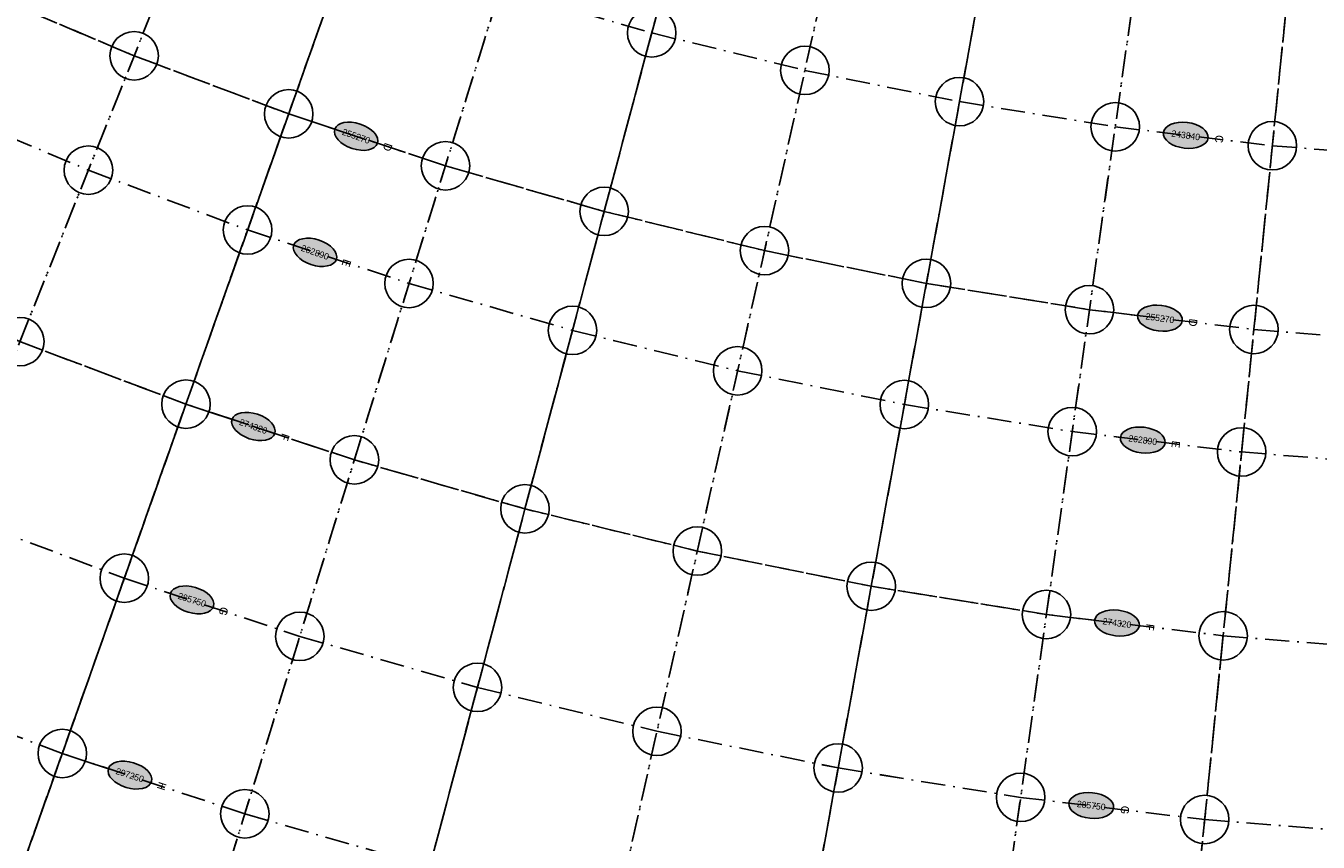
# Model space of a CAD drawing. Header units: millimetres. Extents: x 15650620 to 16199301, y 17929595 to 18752968.
# Tile 17 of 26: x 16072319 to 16152221, y 18129544 to 18180063. Entities that reach past the tile are written whole.
import ezdxf
from ezdxf.enums import TextEntityAlignment as Align

# ---------------------------------------------------------------- set-up
doc = ezdxf.new("R2010")
doc.units = ezdxf.units.MM
doc.header["$LTSCALE"] = 100
doc.linetypes.add('B_GRIDLINE', pattern=[41, 15, -5, 1, -5, 15])
for name, color, linetype in [('S-GRID-2000', 232, 'B_GRIDLINE'), ('S-GRID-300-AR01', 232, 'B_GRIDLINE'), ('S-GRID-300-AR01-IDEN', 13, 'B_GRIDLINE'), ('S-GRID-300-AR01A', 232, 'B_GRIDLINE'), ('S-GRID-300-AR02', 232, 'B_GRIDLINE'), ('S-GRID-300-AR02-IDEN', 13, 'B_GRIDLINE'), ('S-GRID-600', 232, 'B_GRIDLINE')]:
    doc.layers.add(name, color=color, linetype=linetype)
doc.layers.add('S-GRID-POINTS', color=9, linetype='Continuous', plot=False)
doc.styles.add('CAA-ENG', font='caa_eng.shx')
doc.styles.add('CAA_ENG', font='caa_eng.shx')

# ---------------------------------------------------------------- blocks, each defined once
blk = doc.blocks.new('agrbb-wblock')
h = blk.add_hatch(color=255)
edge = h.paths.add_edge_path()
edge.add_ellipse((1392, 24), major_axis=(1392, 24), ratio=0.572643, start_angle=0, end_angle=360)
at = {"linetype": 'Continuous'}
blk.add_ellipse((1392, 24), major_axis=(1392, 24), ratio=0.572643, dxfattribs=at)
at = {"style": 'CAA-ENG'}
blk.add_attdef('1', text='', height=400, dxfattribs=at).set_placement((1392, 24), align=Align.MIDDLE_CENTER)

msp = doc.modelspace()

# ---------------------------------------------------------------- linework, layer by layer
at = {"layer": 'S-GRID-2000'}
for p, q in [((16093637, 18214819), (16051877, 18110267)), ((16064172, 18105639), (16101717, 18211777)), ((16109913, 18209062), (16076642, 18101507)), ((16089268, 18097876), (16118211, 18206676)), ((16126595, 18204624), (16102027, 18094754)), ((16114903, 18092144), (16135057, 18202909)), ((16143580, 18201534), (16127872, 18090051)), ((16140945, 18088476), (16152184, 18200497))]:
    msp.add_line(p, q, dxfattribs=at)
for points in [[(16065444, 18196778), (16074270, 18192623), (16083254, 18188824), (16092382, 18185389), (16101641, 18182321), (16111015, 18179625), (16120487, 18177307), (16130046, 18175370), (16139675, 18173816), (16149390, 18172646), (16159076, 18171870), (16168820, 18171480), (16178574, 18171480), (16181939, 18171480)], [(16069610, 18182186), (16079014, 18178210), (16088571, 18174613), (16098263, 18171401), (16108076, 18168579), (16117992, 18166153), (16128000, 18164125), (16138080, 18162498), (16148249, 18161273), (16158391, 18160460), (16168592, 18160052), (16178802, 18160052), (16188439, 18160052)], [(16066502, 18175228), (16076188, 18171133), (16086029, 18167429), (16096011, 18164121), (16106117, 18161216), (16116330, 18158717), (16126636, 18156628), (16137017, 18154952), (16147488, 18153691), (16157934, 18152854), (16168439, 18152434), (16178955, 18152434), (16182063, 18152472)], [(16124499, 18122174), (16120485, 18122823), (16108832, 18125185), (16097284, 18128010), (16085857, 18131296), (16074571, 18135036), (16063443, 18139225), (16052491, 18143855), (16041732, 18148920), (16031184, 18154412), (16020866, 18160320), (16010790, 18166637)], [(16071948, 18160519), (16082218, 18156653), (16092634, 18153202), (16103179, 18150170), (16113835, 18147562), (16124590, 18145382), (16135422, 18143634), (16146347, 18142318), (16157249, 18141445), (16168211, 18141006), (16179183, 18141006), (16188979, 18141006)], [(16067709, 18149904), (16078406, 18145878), (16089256, 18142282), (16100241, 18139124), (16111341, 18136407), (16122543, 18134137), (16133827, 18132316), (16145206, 18130945), (16156563, 18130035), (16167982, 18129578), (16179412, 18129578), (16182210, 18129578)]]:
    msp.add_lwpolyline(points, dxfattribs=at)
at = {"layer": 'S-GRID-300-AR01'}
for p, q in [((16065743, 18110082), (16100041, 18207038)), ((16108427, 18204258), (16078035, 18106009)), ((16090480, 18102430), (16116918, 18201817)), ((16125498, 18199718), (16103056, 18099353)), ((16115746, 18096781), (16134157, 18197962)), ((16142879, 18196555), (16128530, 18094718))]:
    msp.add_line(p, q, dxfattribs=at)
for points in [[(16092382, 18185389), (16101641, 18182321), (16111015, 18179625), (16120487, 18177308), (16130046, 18175370), (16139675, 18173816)], [(16138080, 18162498), (16128000, 18164125), (16117992, 18166153), (16108076, 18168579), (16098263, 18171401), (16088571, 18174613)], [(16086029, 18167429), (16096011, 18164121), (16106118, 18161216), (16116330, 18158717), (16126636, 18156628), (16137017, 18154953)], [(16135422, 18143634), (16124590, 18145382), (16113835, 18147562), (16103179, 18150169), (16092634, 18153202), (16082218, 18156653)], [(16078406, 18145878), (16089256, 18142282), (16100241, 18139123), (16111341, 18136407), (16122543, 18134136), (16133827, 18132316)], [(16132223, 18120928), (16120485, 18122822), (16108832, 18125184), (16097284, 18128010), (16085857, 18131296), (16074571, 18135036)]]:
    msp.add_lwpolyline(points, dxfattribs=at)
at = {"layer": 'S-GRID-300-AR01-IDEN'}
for points in [[(16139675, 18173816), (16142654, 18173457)], [(16141059, 18162139), (16138080, 18162498)], [(16137017, 18154953), (16139996, 18154594)], [(16138401, 18143275), (16135422, 18143634)], [(16133827, 18132316), (16136806, 18131957)]]:
    msp.add_lwpolyline(points, dxfattribs=at)
at = {"layer": 'S-GRID-300-AR01A'}
for p, q in [((16142879, 18196555), (16127972, 18090757)), ((16141016, 18089185), (16151682, 18195494))]:
    msp.add_line(p, q, dxfattribs=at)
for points in [[(16139675, 18173816), (16139675, 18173816), (16149390, 18172646), (16159076, 18171870), (16168820, 18171480), (16175500, 18171480)], [(16138080, 18162498), (16148249, 18161273), (16158391, 18160460), (16168592, 18160052), (16175272, 18160052)], [(16137017, 18154952), (16147488, 18153691), (16157934, 18152854), (16168439, 18152434), (16175119, 18152434)], [(16135422, 18143634), (16146347, 18142318), (16157249, 18141445), (16168211, 18141006), (16174891, 18141006)], [(16133827, 18132316), (16145206, 18130945), (16156563, 18130035), (16167982, 18129578), (16174662, 18129578)]]:
    msp.add_lwpolyline(points, dxfattribs=at)
at = {"layer": 'S-GRID-300-AR02'}
for p, q in [((16091772, 18210150), (16052141, 18110929)), ((16064410, 18106311), (16100041, 18207038))]:
    msp.add_line(p, q, dxfattribs=at)
for points in [[(16088571, 18174613), (16088571, 18174613), (16079014, 18178210), (16069610, 18182186), (16060369, 18186536), (16051311, 18191252), (16042450, 18196326)], [(16038532, 18189790), (16047657, 18184565), (16056986, 18179708), (16066502, 18175228), (16076188, 18171133), (16086029, 18167429)], [(16082218, 18156653), (16082218, 18156653), (16071948, 18160519), (16061842, 18164792), (16051912, 18169466), (16042177, 18174534), (16032655, 18179987)], [(16026778, 18170183), (16036697, 18164504), (16046837, 18159225), (16057181, 18154355), (16067709, 18149904), (16078406, 18145878)], [(16074571, 18135036), (16074571, 18135036), (16063443, 18139225), (16052491, 18143855), (16041732, 18148920), (16031184, 18154412), (16020866, 18160320)]]:
    msp.add_lwpolyline(points, dxfattribs=at)
at = {"layer": 'S-GRID-300-AR02-IDEN'}
for points in [[(16091419, 18173669), (16088571, 18174613)], [(16086029, 18167429), (16088878, 18166485)], [(16085066, 18155710), (16082218, 18156653)], [(16078406, 18145878), (16081254, 18144934)], [(16077419, 18134092), (16074571, 18135036)]]:
    msp.add_lwpolyline(points, dxfattribs=at)
at = {"layer": 'S-GRID-600'}
for p, q in [((16093637, 18214819), (16053155, 18113467)), ((16065321, 18108888), (16101717, 18211778)), ((16109913, 18209062), (16077661, 18104799)), ((16090154, 18101206), (16118211, 18206676)), ((16126595, 18204624), (16102779, 18098117)), ((16115520, 18095534), (16135057, 18202909)), ((16143580, 18201534), (16128353, 18093464)), ((16141289, 18091905), (16152184, 18200497))]:
    msp.add_line(p, q, dxfattribs=at)
for points in [[(16065444, 18196778), (16074270, 18192623), (16083254, 18188824), (16092382, 18185389), (16101641, 18182321), (16111015, 18179625), (16120487, 18177307), (16130046, 18175370), (16139675, 18173816), (16149390, 18172646), (16159076, 18171870), (16168820, 18171480), (16178574, 18171480), (16181939, 18171480)], [(16069610, 18182186), (16079014, 18178210), (16088571, 18174613), (16098263, 18171401), (16108076, 18168579), (16117992, 18166153), (16128000, 18164125), (16138080, 18162498), (16148249, 18161273), (16158391, 18160460), (16168592, 18160052), (16178802, 18160052), (16182014, 18160052)], [(16066502, 18175228), (16076188, 18171133), (16086029, 18167429), (16096011, 18164121), (16106117, 18161216), (16116330, 18158717), (16126636, 18156628), (16137017, 18154952), (16147488, 18153691), (16157934, 18152854), (16168439, 18152434), (16178955, 18152434), (16182060, 18152472)], [(16124499, 18122174), (16120485, 18122823), (16108832, 18125185), (16097284, 18128010), (16085857, 18131296), (16074571, 18135036), (16063443, 18139225), (16052491, 18143855), (16041732, 18148920), (16031184, 18154412), (16020866, 18160320), (16010790, 18166637)], [(16071948, 18160519), (16082218, 18156653), (16092634, 18153202), (16103179, 18150170), (16113835, 18147562), (16124590, 18145382), (16135422, 18143634), (16146347, 18142318), (16157249, 18141445), (16168211, 18141006), (16179183, 18141006), (16182137, 18141006)], [(16067709, 18149904), (16078406, 18145878), (16089256, 18142282), (16100241, 18139124), (16111341, 18136407), (16122543, 18134137), (16133827, 18132316), (16145206, 18130945), (16156563, 18130035), (16167982, 18129578), (16179412, 18129578), (16182208, 18129578)]]:
    msp.add_lwpolyline(points, dxfattribs=at)
at = {"layer": 'S-GRID-POINTS'}
for centre in [(16111015, 18179625), (16079014, 18178210), (16120487, 18177307), (16130046, 18175370), (16088571, 18174613), (16139675, 18173816), (16149390, 18172646), (16076188, 18171133), (16098263, 18171401), (16108076, 18168579), (16086029, 18167429), (16117992, 18166153), (16096011, 18164121), (16128000, 18164125), (16138080, 18162498), (16106117, 18161216), (16148249, 18161273), (16071948, 18160519), (16116330, 18158717), (16082218, 18156653), (16126636, 18156628), (16137017, 18154952), (16092634, 18153202), (16147488, 18153691), (16103179, 18150170), (16113835, 18147562), (16078406, 18145878), (16124590, 18145382), (16135422, 18143634), (16089256, 18142282), (16146347, 18142318), (16100241, 18139124), (16111341, 18136407), (16074571, 18135036), (16122543, 18134137), (16133827, 18132316), (16085857, 18131296), (16145206, 18130945)]:
    msp.add_circle(centre, 1500, dxfattribs=at)

# ---------------------------------------------------------------- block references
at = {"layer": 'S-GRID-300-AR01-IDEN'}
for p, rotation, values in [((16142654, 18173457), 352.1241480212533, {'1': '243840'}), ((16141059, 18162139), 352.1241480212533, {'1': '255270'}), ((16139996, 18154594), 352.1241480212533, {'1': '262890'}), ((16138401, 18143275), 352.1241480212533, {'1': '274320'}), ((16136806, 18131957), 353.1245183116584, {'1': '285750'})]:
    msp.add_blockref('agrbb-wblock', p, dxfattribs=dict(at, rotation=rotation)).add_auto_attribs(values)
at = {"layer": 'S-GRID-300-AR02-IDEN'}
for p, rotation, values in [((16091419, 18173669), 340.6612025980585, {'1': '255270'}), ((16088878, 18166485), 340.6612917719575, {'1': '262890'}), ((16085066, 18155710), 340.6614162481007, {'1': '274320'}), ((16081254, 18144934), 342.5477588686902, {'1': '285750'}), ((16077419, 18134092), 342.3532212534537, {'1': '297250'})]:
    msp.add_blockref('agrbb-wblock', p, dxfattribs=dict(at, rotation=rotation)).add_auto_attribs(values)

# ---------------------------------------------------------------- texts
at = {"layer": 'S-GRID-300-AR01-IDEN'}
for s, rotation, style, p in [('C', 263.125, 'CAA-ENG', (16146103, 18173056)), ('D', 263.125, 'CAA-ENG', (16144482, 18161697)), ('E', 263.125, 'CAA-ENG', (16143420, 18154157)), ('F', 263.125, 'CAA-ENG', (16141825, 18142846)), ('G', 263.12452, 'CAA_ENG', (16140277, 18131535))]:
    msp.add_text(s, height=500, rotation=rotation, dxfattribs=dict(at, style=style)).set_placement(p, align=Align.MIDDLE_CENTER)
at = {"layer": 'S-GRID-300-AR02-IDEN'}
for s, rotation, style, p in [('D', 251.66205, 'CAA-ENG', (16094686, 18172556)), ('E', 251.66214, 'CAA-ENG', (16092146, 18165377)), ('F', 251.66227, 'CAA-ENG', (16088337, 18154609)), ('G', 252.54776, 'CAA_ENG', (16084546, 18143830)), ('H', 251.66199, 'CAA_ENG', (16080721, 18133012))]:
    msp.add_text(s, height=500, rotation=rotation, dxfattribs=dict(at, style=style)).set_placement(p, align=Align.MIDDLE_CENTER)

doc.saveas('drawing.dxf')
